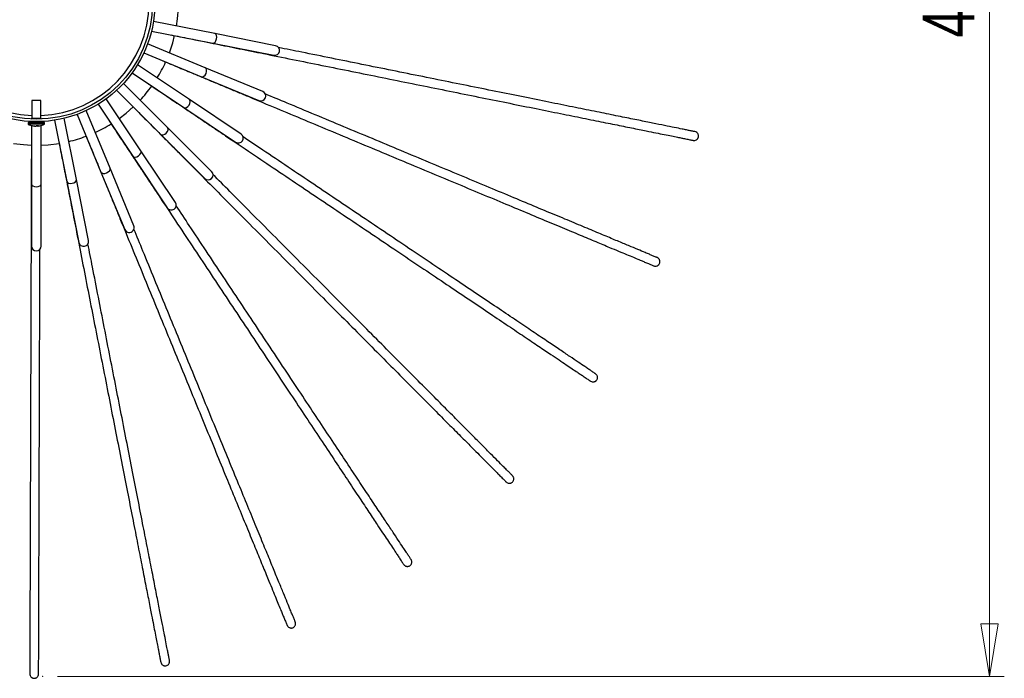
# Model space of a CAD drawing. Header units: millimetres. Extents: x 574 to 706, y 319 to 701.
# Tile 29 of 30: x 619 to 685, y 610 to 655. Entities that reach past the tile are written whole.
import ezdxf

# ---------------------------------------------------------------- set-up
doc = ezdxf.new("R2010")
doc.units = ezdxf.units.MM
doc.header["$PDSIZE"] = -1
doc.styles.add('SLDTEXTSTYLE0', font='TXT', dxfattribs={"width": 0.75})
doc.dimstyles.new('SLDDIMSTYLE0', dxfattribs={"dimtxt": 3.5, "dimasz": 3.556, "dimexe": 0, "dimexo": 0.0625, "dimgap": 0.875, "dimtad": 1, "dimdec": 0, "dimlfac": 5, "dimrnd": 1e-09, "dimzin": 12, "dimdsep": 46, "dimtxsty": 'SLDTEXTSTYLE0', "dimblk1": 'CLOSED', "dimblk2": 'CLOSED', "dimsah": 1, "dimcen": 0.09, "dimadec": 0, "dimazin": 3, "dimtfac": 1, "dimtofl": 0, "dimtmove": 0, "dimatfit": 3, "dimldrblk": 'CLOSED', "dimfxl": 0, "dimfrac": 2, "dimtolj": 1, "dimtzin": 12, "dimarcsym": 0})

# ---------------------------------------------------------------- blocks, each defined once
blk = doc.blocks.new('_Closed')
at = {"color": 0, "linetype": 'ByBlock', "lineweight": -2}
for p, q in [((-1, 0.166667), (0, 0)), ((-1, 0.166667), (-1, -0.166667)), ((0, 0), (-1, -0.166667)), ((0, 0), (-1, 0))]:
    blk.add_line(p, q, dxfattribs=at)
blk = doc.blocks.new('_D_2')
at = {"color": 7, "linetype": 'Continuous', "lineweight": 0}
for p, q in [((621.41, 701.175), (685.299, 701.175)), ((684.299, 701.175), (684.299, 610.346)), ((621.41, 610.346), (685.299, 610.346))]:
    blk.add_line(p, q, dxfattribs=at)
at = {"color": 7, "linetype": 'Continuous', "lineweight": 18, "xscale": 3.556, "yscale": 3.556}
for p, rotation in [((684.299, 701.175), 90.0000000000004), ((684.299, 610.346), 270.0000000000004)]:
    blk.add_blockref('_Closed', p, dxfattribs=dict(at, rotation=rotation))
at = {"color": 7, "linetype": 'Continuous', "lineweight": 18, "insert": (679.787, 653.467), "char_height": 3.5, "attachment_point": 1, "rotation": 90, "style": 'SLDTEXTSTYLE0'}
blk.add_mtext('454', dxfattribs=at)

msp = doc.modelspace()

# ---------------------------------------------------------------- linework, layer by layer
at = {"color": 7, "linetype": 'Continuous', "lineweight": 25}
for p, q in [((632.023, 653.742), (627.889, 654.565)), ((627.761, 653.917), (631.894, 653.095)), ((636.135, 652.925), (632.023, 653.742)), ((631.39, 651.434), (627.496, 653.047)), ((631.894, 653.095), (636.006, 652.277)), ((627.244, 652.437), (631.138, 650.824)), ((626.448, 651.085), (629.953, 648.744)), ((630.319, 649.292), (626.815, 651.634)), ((635.263, 649.829), (631.39, 651.434)), ((628.851, 647.401), (625.871, 650.382)), ((631.138, 650.824), (635.011, 649.22)), ((625.404, 649.915), (628.384, 646.935)), ((619.685, 649.232), (619.685, 648.028)), ((620.079, 649.232), (619.685, 649.232)), ((620.285, 649.232), (620.079, 649.232)), ((620.285, 648.028), (620.285, 649.232)), ((627.042, 645.833), (624.7, 649.338)), ((633.805, 646.964), (630.319, 649.292)), ((624.962, 644.648), (623.349, 648.542)), ((624.152, 648.971), (626.493, 645.466)), ((629.953, 648.744), (633.438, 646.415)), ((619.537, 647.813), (619.435, 647.712)), ((619.435, 647.712), (619.435, 647.632)), ((620.157, 647.712), (619.435, 647.712)), ((620.535, 647.712), (620.157, 647.712)), ((620.535, 647.712), (620.434, 647.813)), ((620.535, 647.632), (620.535, 647.712)), ((621.221, 647.897), (622.043, 643.763)), ((622.691, 643.891), (621.868, 648.025)), ((622.739, 648.289), (624.352, 644.395)), ((620.157, 647.632), (619.435, 647.632)), ((619.655, 647.54), (619.655, 643.592)), ((619.878, 647.5), (619.85, 647.5)), ((619.896, 647.5), (619.952, 647.5)), ((620.019, 647.5), (620.02, 647.532)), ((620.075, 647.5), (620.019, 647.5)), ((620.072, 647.532), (620.075, 647.5)), ((620.092, 647.532), (620.093, 647.5)), ((620.093, 647.5), (620.121, 647.5)), ((620.535, 647.632), (620.157, 647.632)), ((620.315, 643.592), (620.315, 647.54)), ((631.815, 644.437), (628.851, 647.401)), ((628.384, 646.935), (631.349, 643.971)), ((618.439, 646.334), (619.135, 646.247)), ((619.135, 646.247), (619.655, 646.215)), ((629.371, 642.348), (627.042, 645.833)), ((626.493, 645.466), (628.822, 641.981)), ((624.352, 644.395), (625.956, 640.523)), ((626.566, 640.775), (624.962, 644.648)), ((622.043, 643.763), (622.861, 639.651)), ((623.508, 639.78), (622.691, 643.891)), ((619.655, 643.592), (619.655, 639.4)), ((620.315, 639.4), (620.315, 643.592))]:
    msp.add_line(p, q, dxfattribs=at)
at = {"color": 8, "linetype": 'Continuous', "lineweight": 25}
for p, q in [((619.685, 648.028), (620.079, 648.028)), ((620.079, 648.028), (620.285, 648.028))]:
    msp.add_line(p, q, dxfattribs=at)
at = {"color": 7, "linetype": 'Continuous', "lineweight": 25, "flags": 128}
for points in [[(629.451, 654.254), (629.519, 654.745), (629.571, 655.47)], [(628.968, 652.437), (629.197, 653.127), (629.323, 653.607)], [(625.585, 648.013), (626.06, 648.378), (626.53, 648.789)], [(620.315, 646.215), (620.784, 646.242), (621.532, 646.334)]]:
    msp.add_lwpolyline(points, dxfattribs=at)
at = {"color": 8, "linetype": 'Continuous', "lineweight": 25, "flags": 128}
for points in [[(631.894, 653.095), (631.972, 653.105), (632.047, 653.163), (632.109, 653.26), (632.149, 653.381), (632.159, 653.508), (632.139, 653.621), (632.091, 653.703), (632.023, 653.742), (632.023, 653.742)], [(631.138, 650.824), (631.216, 650.819), (631.301, 650.861), (631.381, 650.944), (631.443, 651.055), (631.478, 651.177), (631.48, 651.292), (631.449, 651.382), (631.39, 651.434), (631.39, 651.434)], [(629.953, 648.744), (630.028, 648.723), (630.12, 648.748), (630.214, 648.814), (630.297, 648.911), (630.355, 649.024), (630.379, 649.136), (630.367, 649.23), (630.319, 649.292), (630.319, 649.292)], [(628.384, 646.935), (628.455, 646.9), (628.549, 646.906), (628.655, 646.952), (628.755, 647.031), (628.833, 647.131), (628.879, 647.236), (628.886, 647.331), (628.851, 647.401), (628.851, 647.401)], [(626.493, 645.466), (626.555, 645.419), (626.65, 645.406), (626.762, 645.431), (626.875, 645.489), (626.972, 645.571), (627.038, 645.666), (627.062, 645.758), (627.042, 645.833)], [(624.352, 644.395), (624.404, 644.337), (624.494, 644.306), (624.609, 644.308), (624.731, 644.343), (624.842, 644.405), (624.925, 644.485), (624.967, 644.57), (624.962, 644.648), (624.962, 644.648)], [(622.043, 643.763), (622.082, 643.695), (622.165, 643.647), (622.278, 643.627), (622.405, 643.637), (622.526, 643.676), (622.623, 643.738), (622.68, 643.814), (622.691, 643.891)], [(619.655, 643.592), (619.68, 643.518), (619.752, 643.456), (619.859, 643.414), (619.985, 643.399), (620.112, 643.414), (620.219, 643.456), (620.29, 643.518), (620.315, 643.592), (620.315, 643.592)]]:
    msp.add_lwpolyline(points, dxfattribs=at)
at = {"color": 7, "linetype": 'Continuous', "lineweight": 25}
for radius in [8, 7.84]:
    msp.add_circle((619.985, 655.8), radius, dxfattribs=at)
at = {"color": 8, "linetype": 'Continuous', "lineweight": 25}
for start, end in [(92.26226, 267.73774), (272.26226, 87.73774)]:
    msp.add_arc((619.985, 655.8), 7.6, start, end, dxfattribs=at)
at = {"color": 7, "linetype": 'Continuous', "lineweight": 25}
for centre, radius, start, end in [((636.07, 652.601), 0.33, 258.75, 78.75), ((619.985, 655.8), 9.592, 328.22166, 335.52834), ((619.985, 655.8), 9.592, 316.97166, 324.27834), ((635.137, 649.524), 0.33, 247.5, 67.5), ((619.525, 648.028), 0.16, 337.43073, 0), ((620.445, 648.028), 0.16, 180, 202.56927), ((619.985, 648.642), 1.15, 241.43781, 258.08984), ((619.71, 647.652), 0.123, 259.20456, 280.79544), ((619.963, 648.536), 1.042, 254.61676, 263.76165), ((620.009, 648.536), 1.042, 254.61676, 263.76165), ((619.897, 647.657), 0.166, 289.43206, 310.97585), ((620.067, 647.642), 0.149, 236.90615, 251.1783), ((620.076, 648.665), 1.136, 266.45039, 273.54961), ((620.037, 647.657), 0.166, 289.43206, 310.97585), ((620.008, 648.535), 1.04, 276.23453, 281.91226), ((619.985, 648.642), 1.15, 281.91016, 298.56219), ((619.985, 655.8), 9.592, 294.47166, 301.77834), ((619.985, 655.8), 9.592, 283.22166, 290.52834), ((633.621, 646.689), 0.33, 236.25, 56.25), ((631.582, 644.204), 0.33, 225, 45), ((629.097, 642.164), 0.33, 213.75, 33.75), ((626.261, 640.649), 0.33, 202.5, 22.5), ((623.185, 639.716), 0.33, 191.25, 11.25), ((619.985, 639.4), 0.33, 180, 0)]:
    msp.add_arc(centre, radius, start, end, dxfattribs=at)
for points, knots in [([(629.078, 653.656), (629.478, 653.576), (630.206, 653.428), (631.233, 653.221), (632.101, 653.045), (632.885, 652.887), (633.683, 652.726), (634.496, 652.561), (635.684, 652.321), (637.265, 652.002), (639.258, 651.599), (641.28, 651.19), (643.32, 650.778), (645.36, 650.365), (647.379, 649.957), (649.354, 649.558), (651.26, 649.173), (653.072, 648.806), (654.771, 648.463), (656.34, 648.146), (657.767, 647.857), (659.049, 647.598), (660.181, 647.369), (661.084, 647.187), (661.801, 647.042), (662.368, 646.927), (662.852, 646.829), (663.183, 646.763), (663.399, 646.719), (663.534, 646.692), (663.666, 646.665), (663.805, 646.637), (663.951, 646.607), (664.093, 646.579), (664.213, 646.554), (664.295, 646.538), (664.301, 646.537), (664.304, 646.536)], [0, 0, 0, 0, 0.028231, 0.051402, 0.068067, 0.084627, 0.101365, 0.11817, 0.134949, 0.173986, 0.212968, 0.251925, 0.290867, 0.329775, 0.368656, 0.407501, 0.44632, 0.485126, 0.523924, 0.562735, 0.601564, 0.640411, 0.679288, 0.718184, 0.747374, 0.776572, 0.80578, 0.834059, 0.846007, 0.857496, 0.868914, 0.883222, 0.90104, 0.921966, 0.946287, 0.973981, 1, 1, 1, 1]), ([(664.423, 647.124), (664.42, 647.125), (664.415, 647.126), (664.338, 647.141), (664.231, 647.163), (664.112, 647.187), (663.991, 647.211), (663.865, 647.237), (663.722, 647.266), (663.469, 647.317), (663.054, 647.401), (662.396, 647.534), (661.598, 647.695), (660.656, 647.886), (659.568, 648.105), (658.328, 648.356), (656.939, 648.637), (655.406, 648.947), (653.735, 649.285), (651.944, 649.647), (650.051, 650.029), (648.081, 650.427), (646.06, 650.836), (644.01, 651.25), (641.955, 651.666), (639.914, 652.078), (638.031, 652.459), (636.853, 652.697), (636.329, 652.803)], [0, 0, 0, 0, 0.030249, 0.061629, 0.088242, 0.110069, 0.12742, 0.143965, 0.160766, 0.177814, 0.224012, 0.270268, 0.316516, 0.362731, 0.408924, 0.455088, 0.501223, 0.547337, 0.593434, 0.63953, 0.685641, 0.731779, 0.777957, 0.824169, 0.870426, 0.916707, 0.963009, 1, 1, 1, 1]), ([(628.485, 651.924), (628.862, 651.766), (629.547, 651.48), (630.514, 651.076), (631.331, 650.735), (632.069, 650.426), (632.82, 650.112), (633.585, 649.793), (634.704, 649.325), (636.192, 648.703), (638.068, 647.92), (639.972, 647.124), (641.892, 646.322), (643.812, 645.519), (645.713, 644.725), (647.571, 643.948), (649.366, 643.199), (651.072, 642.486), (652.671, 641.817), (654.148, 641.2), (655.492, 640.639), (656.698, 640.135), (657.763, 639.69), (658.614, 639.334), (659.289, 639.052), (659.822, 638.83), (660.278, 638.639), (660.589, 638.509), (660.793, 638.424), (660.92, 638.371), (661.044, 638.319), (661.175, 638.264), (661.313, 638.207), (661.447, 638.151), (661.559, 638.104), (661.637, 638.071), (661.642, 638.069), (661.645, 638.068)], [0, 0, 0, 0, 0.028231, 0.051402, 0.068067, 0.084627, 0.101365, 0.11817, 0.134949, 0.173986, 0.212968, 0.251925, 0.290867, 0.329775, 0.368656, 0.407501, 0.44632, 0.485126, 0.523924, 0.562735, 0.601564, 0.640411, 0.679288, 0.718184, 0.747374, 0.776572, 0.80578, 0.834059, 0.846007, 0.857496, 0.868914, 0.883222, 0.90104, 0.921966, 0.946287, 0.973981, 1, 1, 1, 1]), ([(627.566, 650.34), (627.904, 650.112), (628.52, 649.698), (629.39, 649.113), (630.125, 648.618), (630.788, 648.172), (631.464, 647.718), (632.152, 647.255), (633.158, 646.578), (634.496, 645.678), (636.183, 644.543), (637.895, 643.392), (639.622, 642.23), (641.348, 641.069), (643.058, 639.919), (644.729, 638.794), (646.343, 637.709), (647.877, 636.677), (649.315, 635.709), (650.643, 634.816), (651.851, 634.003), (652.936, 633.274), (653.895, 632.629), (654.659, 632.115), (655.266, 631.707), (655.746, 631.384), (656.156, 631.108), (656.436, 630.92), (656.619, 630.796), (656.733, 630.72), (656.845, 630.645), (656.963, 630.565), (657.087, 630.482), (657.207, 630.401), (657.308, 630.333), (657.378, 630.286), (657.382, 630.283), (657.385, 630.281)], [0, 0, 0, 0, 0.028231, 0.051402, 0.068067, 0.084627, 0.101365, 0.11817, 0.134949, 0.173986, 0.212968, 0.251925, 0.290867, 0.329775, 0.368656, 0.407501, 0.44632, 0.485126, 0.523924, 0.562735, 0.601564, 0.640411, 0.679288, 0.718184, 0.747374, 0.776572, 0.80578, 0.834059, 0.846007, 0.857496, 0.868914, 0.883222, 0.90104, 0.921966, 0.946287, 0.973981, 1, 1, 1, 1]), ([(661.876, 638.622), (661.874, 638.623), (661.869, 638.625), (661.796, 638.655), (661.696, 638.697), (661.584, 638.744), (661.47, 638.791), (661.351, 638.841), (661.217, 638.897), (660.979, 638.997), (660.588, 639.16), (659.968, 639.419), (659.217, 639.733), (658.33, 640.103), (657.306, 640.531), (656.139, 641.019), (654.832, 641.565), (653.388, 642.168), (651.815, 642.826), (650.129, 643.53), (648.348, 644.274), (646.493, 645.049), (644.59, 645.845), (642.661, 646.651), (640.726, 647.459), (638.805, 648.262), (637.032, 649.003), (635.923, 649.466), (635.43, 649.672)], [0, 0, 0, 0, 0.0302485, 0.061629, 0.0882422, 0.1100692, 0.1274198, 0.1439649, 0.160766, 0.177814, 0.2240116, 0.2702681, 0.3165155, 0.3627313, 0.4089236, 0.4550884, 0.5012231, 0.5473374, 0.5934339, 0.6395298, 0.6856413, 0.7317794, 0.7779567, 0.8241687, 0.8704263, 0.9167074, 0.9630087, 1, 1, 1, 1]), ([(626.355, 648.966), (626.642, 648.677), (627.166, 648.15), (627.904, 647.407), (628.529, 646.778), (629.093, 646.211), (629.666, 645.634), (630.251, 645.045), (631.105, 644.186), (632.242, 643.042), (633.675, 641.6), (635.13, 640.136), (636.597, 638.66), (638.064, 637.184), (639.516, 635.723), (640.936, 634.294), (642.307, 632.915), (643.61, 631.603), (644.832, 630.373), (645.96, 629.238), (646.987, 628.206), (647.908, 627.278), (648.722, 626.459), (649.372, 625.805), (649.888, 625.287), (650.295, 624.876), (650.644, 624.526), (650.881, 624.287), (651.037, 624.13), (651.134, 624.032), (651.229, 623.937), (651.329, 623.836), (651.434, 623.73), (651.536, 623.628), (651.623, 623.541), (651.682, 623.481), (651.686, 623.477), (651.688, 623.475)], [0, 0, 0, 0, 0.028231, 0.051402, 0.068067, 0.084627, 0.101365, 0.11817, 0.134949, 0.173986, 0.212968, 0.251925, 0.290867, 0.329775, 0.368656, 0.407501, 0.44632, 0.485126, 0.523924, 0.562735, 0.601564, 0.640411, 0.679288, 0.718184, 0.747374, 0.776572, 0.80578, 0.834059, 0.846007, 0.857496, 0.868914, 0.883222, 0.90104, 0.921966, 0.946287, 0.973981, 1, 1, 1, 1]), ([(624.899, 647.855), (625.125, 647.515), (625.535, 646.896), (626.115, 646.023), (626.605, 645.285), (627.047, 644.619), (627.497, 643.94), (627.956, 643.249), (628.626, 642.239), (629.518, 640.896), (630.642, 639.202), (631.783, 637.482), (632.934, 635.749), (634.085, 634.015), (635.224, 632.298), (636.338, 630.62), (637.413, 629), (638.435, 627.459), (639.394, 626.015), (640.279, 624.681), (641.084, 623.468), (641.807, 622.379), (642.446, 621.416), (642.956, 620.649), (643.36, 620.039), (643.68, 619.558), (643.953, 619.146), (644.14, 618.865), (644.262, 618.681), (644.338, 618.566), (644.412, 618.454), (644.491, 618.336), (644.573, 618.211), (644.654, 618.091), (644.721, 617.989), (644.768, 617.919), (644.771, 617.914), (644.772, 617.912)], [0, 0, 0, 0, 0.028231, 0.051402, 0.068067, 0.084627, 0.101365, 0.11817, 0.134949, 0.173986, 0.212968, 0.251925, 0.290867, 0.329775, 0.368656, 0.407501, 0.44632, 0.485126, 0.523924, 0.562735, 0.601564, 0.640411, 0.679288, 0.718184, 0.747374, 0.776572, 0.80578, 0.834059, 0.846007, 0.857496, 0.868914, 0.883222, 0.90104, 0.921966, 0.946287, 0.973981, 1, 1, 1, 1]), ([(623.254, 647.049), (623.409, 646.671), (623.691, 645.984), (624.089, 645.015), (624.426, 644.196), (624.73, 643.456), (625.039, 642.703), (625.354, 641.936), (625.814, 640.814), (626.427, 639.322), (627.199, 637.442), (627.983, 635.533), (628.773, 633.608), (629.564, 631.683), (630.346, 629.777), (631.111, 627.914), (631.85, 626.115), (632.552, 624.404), (633.21, 622.8), (633.818, 621.32), (634.371, 619.973), (634.868, 618.764), (635.307, 617.695), (635.657, 616.843), (635.934, 616.166), (636.154, 615.631), (636.342, 615.174), (636.47, 614.862), (636.554, 614.658), (636.606, 614.531), (636.657, 614.406), (636.711, 614.275), (636.768, 614.136), (636.823, 614.003), (636.869, 613.89), (636.901, 613.812), (636.903, 613.807), (636.904, 613.804)], [0, 0, 0, 0, 0.028231, 0.051402, 0.068067, 0.084627, 0.101365, 0.11817, 0.134949, 0.173986, 0.212968, 0.251925, 0.290867, 0.329775, 0.368656, 0.407501, 0.44632, 0.485126, 0.523924, 0.562735, 0.601564, 0.640411, 0.679288, 0.718184, 0.747374, 0.776572, 0.80578, 0.834059, 0.846007, 0.857496, 0.868914, 0.883222, 0.90104, 0.921966, 0.946287, 0.973981, 1, 1, 1, 1]), ([(664.307, 646.535), (664.343, 646.531), (664.408, 646.523), (664.508, 646.558), (664.57, 646.605), (664.603, 646.641), (664.628, 646.678), (664.657, 646.737), (664.671, 646.809), (664.664, 646.89), (664.642, 646.959), (664.602, 647.022), (664.529, 647.091), (664.468, 647.11), (664.426, 647.123)], [0, 0, 0, 0, 0.154933, 0.286273, 0.341506, 0.388373, 0.426577, 0.46228, 0.561056, 0.624168, 0.694243, 0.768928, 0.845862, 1, 1, 1, 1]), ([(619.656, 646.464), (619.655, 646.056), (619.653, 645.313), (619.65, 644.265), (619.647, 643.38), (619.644, 642.58), (619.642, 641.766), (619.639, 640.936), (619.635, 639.725), (619.63, 638.112), (619.624, 636.079), (619.618, 634.015), (619.611, 631.934), (619.605, 629.853), (619.599, 627.793), (619.592, 625.779), (619.586, 623.834), (619.581, 621.985), (619.575, 620.251), (619.57, 618.651), (619.566, 617.195), (619.562, 615.888), (619.558, 614.733), (619.555, 613.811), (619.553, 613.08), (619.551, 612.502), (619.55, 612.007), (619.549, 611.67), (619.548, 611.449), (619.547, 611.312), (619.547, 611.177), (619.547, 611.035), (619.546, 610.886), (619.546, 610.741), (619.545, 610.619), (619.545, 610.535), (619.545, 610.529), (619.545, 610.526)], [0, 0, 0, 0, 0.028231, 0.051402, 0.068067, 0.084627, 0.101365, 0.11817, 0.134949, 0.173986, 0.212968, 0.251925, 0.290867, 0.329775, 0.368656, 0.407501, 0.44632, 0.485126, 0.523924, 0.562735, 0.601564, 0.640411, 0.679288, 0.718184, 0.747374, 0.776572, 0.80578, 0.834059, 0.846007, 0.857496, 0.868914, 0.883222, 0.90104, 0.921966, 0.946287, 0.973981, 1, 1, 1, 1]), ([(621.484, 646.579), (621.563, 646.179), (621.705, 645.45), (621.906, 644.422), (622.077, 643.552), (622.23, 642.768), (622.386, 641.968), (622.546, 641.155), (622.778, 639.965), (623.088, 638.382), (623.479, 636.387), (623.875, 634.362), (624.275, 632.32), (624.674, 630.277), (625.07, 628.256), (625.457, 626.279), (625.83, 624.37), (626.185, 622.556), (626.518, 620.854), (626.826, 619.284), (627.105, 617.855), (627.356, 616.572), (627.578, 615.438), (627.755, 614.534), (627.896, 613.816), (628.007, 613.249), (628.102, 612.764), (628.166, 612.433), (628.209, 612.216), (628.235, 612.081), (628.261, 611.949), (628.288, 611.81), (628.317, 611.663), (628.345, 611.521), (628.368, 611.401), (628.384, 611.319), (628.385, 611.313), (628.386, 611.31)], [0, 0, 0, 0, 0.028231, 0.051402, 0.068067, 0.084627, 0.101365, 0.11817, 0.134949, 0.173986, 0.212968, 0.251925, 0.290867, 0.329775, 0.368656, 0.407501, 0.44632, 0.485126, 0.523924, 0.562735, 0.601564, 0.640411, 0.679288, 0.718184, 0.747374, 0.776572, 0.80578, 0.834059, 0.846007, 0.857496, 0.868914, 0.883222, 0.90104, 0.921966, 0.946287, 0.973981, 1, 1, 1, 1]), ([(657.72, 630.779), (657.718, 630.781), (657.713, 630.784), (657.648, 630.827), (657.558, 630.888), (657.457, 630.956), (657.355, 631.025), (657.247, 631.097), (657.127, 631.178), (656.913, 631.322), (656.561, 631.558), (656.004, 631.933), (655.328, 632.388), (654.531, 632.924), (653.61, 633.544), (652.561, 634.25), (651.385, 635.04), (650.087, 635.914), (648.672, 636.865), (647.156, 637.885), (645.554, 638.963), (643.886, 640.084), (642.175, 641.236), (640.44, 642.403), (638.7, 643.573), (636.972, 644.735), (635.378, 645.808), (634.381, 646.479), (633.938, 646.776)], [0, 0, 0, 0, 0.030249, 0.061629, 0.088242, 0.110069, 0.12742, 0.143965, 0.160766, 0.177814, 0.224012, 0.270268, 0.316516, 0.362731, 0.408924, 0.455088, 0.501223, 0.547337, 0.593434, 0.63953, 0.685641, 0.731779, 0.777957, 0.824169, 0.870426, 0.916707, 0.963009, 1, 1, 1, 1]), ([(652.113, 623.898), (652.111, 623.9), (652.108, 623.904), (652.052, 623.96), (651.976, 624.037), (651.89, 624.123), (651.803, 624.21), (651.712, 624.302), (651.61, 624.405), (651.428, 624.588), (651.129, 624.889), (650.656, 625.365), (650.082, 625.943), (649.405, 626.624), (648.622, 627.411), (647.73, 628.309), (646.731, 629.314), (645.629, 630.423), (644.427, 631.633), (643.139, 632.929), (641.778, 634.298), (640.361, 635.724), (638.907, 637.187), (637.433, 638.67), (635.955, 640.157), (634.487, 641.634), (633.133, 642.997), (632.286, 643.849), (631.909, 644.228)], [0, 0, 0, 0, 0.030249, 0.061629, 0.088242, 0.110069, 0.12742, 0.143965, 0.160766, 0.177814, 0.224012, 0.270268, 0.316516, 0.362731, 0.408924, 0.455088, 0.501223, 0.547337, 0.593434, 0.63953, 0.685641, 0.731779, 0.777957, 0.824169, 0.870426, 0.916707, 0.963009, 1, 1, 1, 1]), ([(645.272, 618.243), (645.271, 618.246), (645.268, 618.25), (645.224, 618.315), (645.164, 618.406), (645.097, 618.507), (645.029, 618.61), (644.957, 618.718), (644.877, 618.839), (644.734, 619.054), (644.5, 619.407), (644.129, 619.966), (643.678, 620.645), (643.147, 621.445), (642.533, 622.37), (641.834, 623.424), (641.05, 624.605), (640.185, 625.908), (639.242, 627.329), (638.232, 628.851), (637.164, 630.46), (636.053, 632.134), (634.912, 633.853), (633.756, 635.595), (632.596, 637.342), (631.445, 639.077), (630.382, 640.678), (629.718, 641.679), (629.423, 642.124)], [0, 0, 0, 0, 0.030249, 0.061629, 0.088242, 0.110069, 0.12742, 0.143965, 0.160766, 0.177814, 0.224012, 0.270268, 0.316516, 0.362731, 0.408924, 0.455088, 0.501223, 0.547337, 0.593434, 0.63953, 0.685641, 0.731779, 0.777957, 0.824169, 0.870426, 0.916707, 0.963009, 1, 1, 1, 1]), ([(637.459, 614.032), (637.458, 614.034), (637.456, 614.039), (637.426, 614.112), (637.385, 614.213), (637.339, 614.325), (637.292, 614.439), (637.243, 614.559), (637.188, 614.693), (637.09, 614.932), (636.929, 615.323), (636.674, 615.945), (636.365, 616.698), (636, 617.587), (635.578, 618.614), (635.098, 619.784), (634.559, 621.094), (633.965, 622.542), (633.318, 624.119), (632.624, 625.809), (631.89, 627.595), (631.127, 629.454), (630.344, 631.362), (629.549, 633.297), (628.753, 635.237), (627.962, 637.163), (627.232, 638.94), (626.776, 640.052), (626.573, 640.546)], [0, 0, 0, 0, 0.030249, 0.061629, 0.088242, 0.110069, 0.12742, 0.143965, 0.160766, 0.177814, 0.224012, 0.270268, 0.316516, 0.362731, 0.408924, 0.455088, 0.501223, 0.547337, 0.593434, 0.63953, 0.685641, 0.731779, 0.777957, 0.824169, 0.870426, 0.916707, 0.963009, 1, 1, 1, 1]), ([(620.145, 610.524), (620.145, 610.527), (620.145, 610.532), (620.145, 610.611), (620.146, 610.72), (620.146, 610.841), (620.146, 610.964), (620.147, 611.094), (620.147, 611.239), (620.148, 611.497), (620.149, 611.921), (620.151, 612.592), (620.154, 613.407), (620.157, 614.367), (620.16, 615.477), (620.164, 616.742), (620.169, 618.159), (620.174, 619.724), (620.179, 621.429), (620.184, 623.256), (620.19, 625.186), (620.197, 627.196), (620.203, 629.259), (620.21, 631.35), (620.216, 633.447), (620.222, 635.529), (620.228, 637.45), (620.232, 638.652), (620.234, 639.186)], [0, 0, 0, 0, 0.030249, 0.061629, 0.088242, 0.110069, 0.12742, 0.143965, 0.160766, 0.177814, 0.224012, 0.270268, 0.316516, 0.362731, 0.408924, 0.455088, 0.501223, 0.547337, 0.593434, 0.63953, 0.685641, 0.731779, 0.777957, 0.824169, 0.870426, 0.916707, 0.963009, 1, 1, 1, 1]), ([(628.975, 611.425), (628.974, 611.428), (628.973, 611.433), (628.958, 611.51), (628.937, 611.617), (628.914, 611.736), (628.89, 611.857), (628.866, 611.984), (628.838, 612.127), (628.788, 612.38), (628.707, 612.796), (628.578, 613.455), (628.421, 614.254), (628.237, 615.197), (628.024, 616.286), (627.781, 617.527), (627.509, 618.918), (627.208, 620.454), (626.881, 622.127), (626.53, 623.92), (626.159, 625.815), (625.773, 627.787), (625.377, 629.811), (624.975, 631.863), (624.573, 633.921), (624.173, 635.965), (623.804, 637.85), (623.573, 639.03), (623.47, 639.553)], [0, 0, 0, 0, 0.030249, 0.061629, 0.088242, 0.110069, 0.12742, 0.143965, 0.160766, 0.177814, 0.224012, 0.270268, 0.316516, 0.362731, 0.408924, 0.455088, 0.501223, 0.547337, 0.593434, 0.63953, 0.685641, 0.731779, 0.777957, 0.824169, 0.870426, 0.916707, 0.963009, 1, 1, 1, 1]), ([(661.648, 638.067), (661.682, 638.055), (661.745, 638.035), (661.85, 638.05), (661.919, 638.084), (661.959, 638.113), (661.991, 638.144), (662.03, 638.196), (662.059, 638.264), (662.068, 638.345), (662.059, 638.417), (662.032, 638.486), (661.974, 638.568), (661.918, 638.599), (661.88, 638.62)], [0, 0, 0, 0, 0.154933, 0.286273, 0.341506, 0.388373, 0.426577, 0.46228, 0.561056, 0.624168, 0.694243, 0.768928, 0.845862, 1, 1, 1, 1]), ([(657.388, 630.279), (657.419, 630.262), (657.477, 630.23), (657.582, 630.224), (657.657, 630.243), (657.702, 630.264), (657.739, 630.289), (657.788, 630.332), (657.829, 630.392), (657.854, 630.471), (657.859, 630.543), (657.846, 630.616), (657.806, 630.707), (657.756, 630.749), (657.723, 630.777)], [0, 0, 0, 0, 0.154933, 0.286273, 0.341506, 0.388373, 0.426577, 0.46228, 0.561056, 0.624168, 0.694243, 0.768928, 0.845862, 1, 1, 1, 1]), ([(651.69, 623.473), (651.718, 623.45), (651.768, 623.407), (651.87, 623.381), (651.947, 623.385), (651.995, 623.396), (652.037, 623.413), (652.093, 623.446), (652.145, 623.498), (652.184, 623.57), (652.204, 623.639), (652.205, 623.714), (652.184, 623.811), (652.143, 623.862), (652.116, 623.896)], [0, 0, 0, 0, 0.154933, 0.286273, 0.341506, 0.388373, 0.426577, 0.46228, 0.561056, 0.624168, 0.694243, 0.768928, 0.845862, 1, 1, 1, 1]), ([(644.774, 617.909), (644.796, 617.88), (644.837, 617.829), (644.933, 617.783), (645.009, 617.772), (645.058, 617.774), (645.102, 617.783), (645.164, 617.804), (645.225, 617.844), (645.278, 617.907), (645.31, 617.972), (645.326, 618.044), (645.324, 618.144), (645.294, 618.202), (645.274, 618.24)], [0, 0, 0, 0, 0.154933, 0.286273, 0.341506, 0.388373, 0.426577, 0.46228, 0.561056, 0.624168, 0.694243, 0.768928, 0.845862, 1, 1, 1, 1]), ([(636.906, 613.801), (636.922, 613.769), (636.952, 613.71), (637.036, 613.647), (637.109, 613.621), (637.158, 613.613), (637.203, 613.613), (637.267, 613.622), (637.335, 613.65), (637.399, 613.701), (637.444, 613.758), (637.474, 613.826), (637.491, 613.925), (637.473, 613.987), (637.461, 614.028)], [0, 0, 0, 0, 0.154933, 0.286273, 0.341506, 0.388373, 0.426577, 0.46228, 0.561056, 0.624168, 0.694243, 0.768928, 0.845862, 1, 1, 1, 1]), ([(628.387, 611.307), (628.396, 611.272), (628.414, 611.209), (628.485, 611.13), (628.551, 611.091), (628.598, 611.074), (628.642, 611.065), (628.706, 611.061), (628.779, 611.075), (628.851, 611.113), (628.906, 611.16), (628.949, 611.221), (628.985, 611.314), (628.979, 611.379), (628.976, 611.422)], [0, 0, 0, 0, 0.154933, 0.286273, 0.341506, 0.388373, 0.426577, 0.46228, 0.561056, 0.624168, 0.694243, 0.768928, 0.845862, 1, 1, 1, 1]), ([(619.545, 610.522), (619.548, 610.487), (619.553, 610.421), (619.607, 610.33), (619.665, 610.279), (619.706, 610.253), (619.748, 610.236), (619.811, 610.219), (619.884, 610.219), (619.963, 610.242), (620.026, 610.277), (620.079, 610.329), (620.133, 610.413), (620.14, 610.478), (620.145, 610.521)], [0, 0, 0, 0, 0.154933, 0.286273, 0.341506, 0.388373, 0.426577, 0.46228, 0.561056, 0.624168, 0.694243, 0.768928, 0.845862, 1, 1, 1, 1])]:
    msp.add_open_spline(points, degree=3, knots=knots, dxfattribs=at)
at = {"color": 7, "linetype": 'Continuous', "lineweight": 0}
msp.add_point((620.41, 610.346), dxfattribs=at)

# ---------------------------------------------------------------- dimensions: what is measured, and where the dimension line sits
at = {"color": 7, "linetype": 'Continuous', "lineweight": 18}
dim = msp.add_linear_dim(base=(684.299, 610.346), p1=(620.41, 701.175), p2=(620.41, 610.346), angle=90, dimstyle='SLDDIMSTYLE0', dxfattribs=at)
dim.commit()
dim.dimension.update_dxf_attribs({"geometry": '_D_2', "text_midpoint": (684.299, 657.346), "dimtype": 160})

doc.saveas('drawing.dxf')
